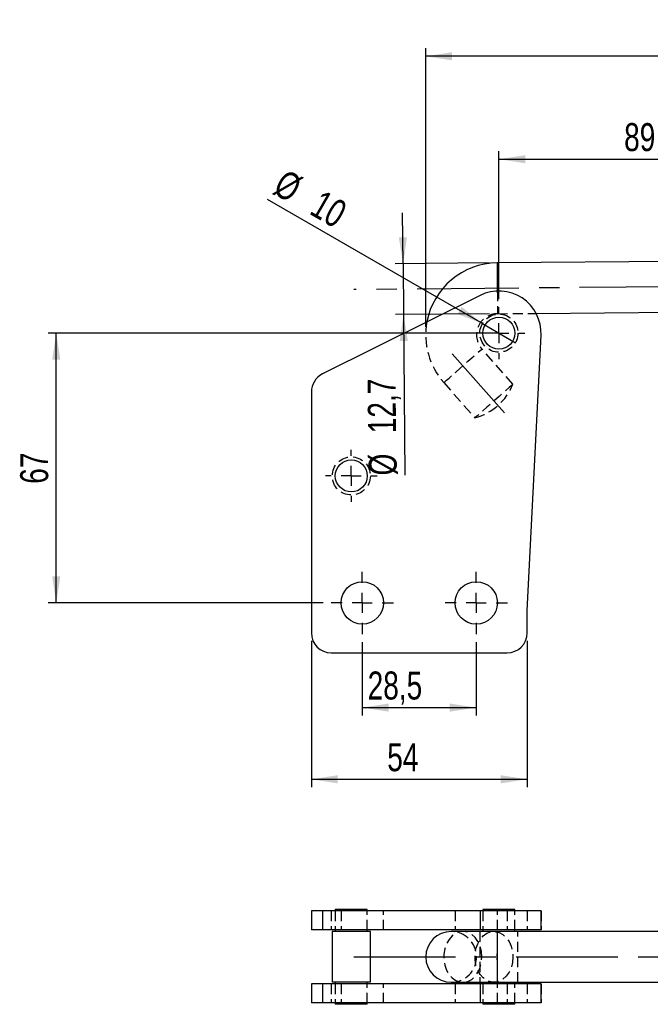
# Model space of a CAD drawing. Extents: x 87 to 707, y 28 to 560.
# Tile 3 of 19: x 87 to 245, y 314 to 560. Entities that reach past the tile are written whole.
import ezdxf

# ---------------------------------------------------------------- set-up
doc = ezdxf.new("R2010")
doc.units = 0
doc.header["$LTSCALE"] = 2
doc.linetypes.add('CENTERX2', pattern=[20.32, 12.7, -2.54, 2.54, -2.54])
doc.linetypes.add('HIDDEN', pattern=[1.905, 1.27, -0.635])
doc.layers.get('0').update_dxf_attribs({"linetype": 'CONTINUOUS'})
doc.styles.add('SLDTEXTSTYLE0', font='TXT', dxfattribs={"width": 0.75})
doc.dimstyles.new('SLDDIMSTYLE1', dxfattribs={"dimtxt": 7, "dimasz": 6.604, "dimexe": 0, "dimexo": 0.0625, "dimgap": 1.75, "dimtad": 1, "dimdec": 0, "dimrnd": 1e-09, "dimzin": 12, "dimtxsty": 'SLDTEXTSTYLE0', "dimsah": 1, "dimcen": 0.09, "dimazin": 3, "dimtfac": 1, "dimtofl": 0, "dimtmove": 0, "dimatfit": 3, "dimtolj": 1, "dimtzin": 12})
doc.dimstyles.new('SLDDIMSTYLE2', dxfattribs={"dimtxt": 7, "dimasz": 6.604, "dimexe": 0, "dimexo": 0.0625, "dimgap": 1.75, "dimtad": 1, "dimdec": 3, "dimrnd": 1e-09, "dimzin": 12, "dimtxsty": 'SLDTEXTSTYLE0', "dimsah": 1, "dimcen": 0.09, "dimazin": 3, "dimtfac": 1, "dimtdec": 3, "dimtmove": 0, "dimatfit": 3, "dimtolj": 1, "dimtzin": 12})
doc.dimstyles.new('SLDDIMSTYLE3', dxfattribs={"dimtxt": 7, "dimasz": 6.604, "dimexe": 0, "dimexo": 0.0625, "dimgap": 1.75, "dimtad": 1, "dimdec": 3, "dimrnd": 1e-09, "dimzin": 12, "dimtxsty": 'SLDTEXTSTYLE0', "dimsah": 1, "dimcen": 0.09, "dimazin": 3, "dimtfac": 1, "dimtdec": 3, "dimtofl": 0, "dimtmove": 0, "dimatfit": 3, "dimtolj": 1, "dimtzin": 12})
doc.dimstyles.new('SLDDIMSTYLE5', dxfattribs={"dimtxt": 7, "dimasz": 6.604, "dimexe": 0, "dimexo": 0.0625, "dimgap": 1.75, "dimtad": 1, "dimdec": 0, "dimrnd": 1e-09, "dimzin": 12, "dimtxsty": 'SLDTEXTSTYLE0', "dimblk1": 'NONE', "dimsah": 1, "dimcen": 0, "dimazin": 3, "dimtfac": 1, "dimtdec": 0, "dimtmove": 0, "dimatfit": 3, "dimtolj": 1, "dimtzin": 12})

# ---------------------------------------------------------------- blocks, each defined once
blk = doc.blocks.new('_D_1')
at = {"color": 179, "linetype": 'CONTINUOUS'}
for p, q in [((188.5, 483.34), (188.5, 553.01)), ((555.73, 480.99), (555.73, 553.01)), ((555.73, 551.01), (188.5, 551.01))]:
    blk.add_line(p, q, dxfattribs=at)
for points in [[(188.5, 551.01), (195.1, 550), (195.1, 552.03)], [(555.73, 551.01), (549.13, 552.03), (549.13, 550)]]:
    blk.add_solid(points, dxfattribs=at)
at = {"color": 179, "linetype": 'CONTINUOUS', "insert": (354.04, 560.04, 0.1), "char_height": 7, "attachment_point": 1, "style": 'SLDTEXTSTYLE0'}
blk.add_mtext('367', dxfattribs=at)
blk = doc.blocks.new('_D_2')
at = {"color": 179, "linetype": 'CONTINUOUS'}
for p, q in [((204.81, 481.78), (94.05, 481.78)), ((96.05, 414.33), (96.05, 481.78)), ((162.83, 414.33), (94.05, 414.33))]:
    blk.add_line(p, q, dxfattribs=at)
for points in [[(96.05, 481.78), (95.04, 475.17), (97.07, 475.17)], [(96.05, 414.33), (97.07, 420.93), (95.04, 420.93)]]:
    blk.add_solid(points, dxfattribs=at)
at = {"color": 179, "linetype": 'CONTINUOUS', "insert": (87.03, 444.11, 0.1), "char_height": 7, "attachment_point": 1, "rotation": 90, "style": 'SLDTEXTSTYLE0'}
blk.add_mtext('67', dxfattribs=at)
blk = doc.blocks.new('_D_3')
at = {"color": 179, "linetype": 'CONTINUOUS'}
for p, q in [((182.83, 499.13), (182.72, 511.83)), ((204.34, 499.32), (180.83, 499.11)), ((182.83, 499.13), (182.94, 486.43)), ((204.45, 486.62), (180.94, 486.41)), ((182.94, 486.43), (183.29, 446.24))]:
    blk.add_line(p, q, dxfattribs=at)
for points in [[(182.83, 499.13), (183.79, 505.74), (181.76, 505.72)], [(182.94, 486.43), (181.98, 479.82), (184.02, 479.83)]]:
    blk.add_solid(points, dxfattribs=at)
at = {"color": 179, "linetype": 'CONTINUOUS', "char_height": 7, "attachment_point": 1, "rotation": 90.5022, "style": 'SLDTEXTSTYLE0'}
for s, insert in [('12,7', (174.07, 456.71, 0.1)), ('%%c', (174.27, 446.16, 0.1))]:
    blk.add_mtext(s, dxfattribs=dict(at, insert=insert))
blk = doc.blocks.new('_D_4')
at = {"color": 179, "linetype": 'CONTINUOUS'}
for p, q in [((206.81, 490.28), (206.81, 527.27)), ((296.23, 490.28), (296.23, 527.27)), ((206.81, 525.27), (296.23, 525.27))]:
    blk.add_line(p, q, dxfattribs=at)
for points in [[(206.81, 525.27), (213.41, 524.26), (213.41, 526.29)], [(296.23, 525.27), (289.63, 526.29), (289.63, 524.26)]]:
    blk.add_solid(points, dxfattribs=at)
at = {"color": 179, "linetype": 'CONTINUOUS', "insert": (238.13, 534.3, 0.1), "char_height": 7, "attachment_point": 1, "style": 'SLDTEXTSTYLE0'}
blk.add_mtext('89', dxfattribs=at)
blk = doc.blocks.new('_D_5')
at = {"color": 179, "linetype": 'CONTINUOUS'}
for p, q in [((159.88, 404.83), (159.88, 368.22)), ((213.88, 404.83), (213.88, 368.22)), ((159.88, 370.22), (213.88, 370.22))]:
    blk.add_line(p, q, dxfattribs=at)
for points in [[(159.88, 370.22), (166.48, 369.2), (166.48, 371.23)], [(213.88, 370.22), (207.27, 371.23), (207.27, 369.2)]]:
    blk.add_solid(points, dxfattribs=at)
at = {"color": 179, "linetype": 'CONTINUOUS', "insert": (178.86, 379.24, 0.1), "char_height": 7, "attachment_point": 1, "style": 'SLDTEXTSTYLE0'}
blk.add_mtext('54', dxfattribs=at)
blk = doc.blocks.new('_D_6')
at = {"color": 179, "linetype": 'CONTINUOUS'}
for p, q in [((172.63, 404.53), (172.63, 386.15)), ((201.13, 404.53), (201.13, 386.15)), ((172.63, 388.15), (201.13, 388.15))]:
    blk.add_line(p, q, dxfattribs=at)
for points in [[(172.63, 388.15), (179.23, 387.13), (179.23, 389.16)], [(201.13, 388.15), (194.52, 389.16), (194.52, 387.13)]]:
    blk.add_solid(points, dxfattribs=at)
at = {"color": 179, "linetype": 'CONTINUOUS', "insert": (173.96, 397.17, 0.1), "char_height": 7, "attachment_point": 1, "style": 'SLDTEXTSTYLE0'}
blk.add_mtext('28,5', dxfattribs=at)
blk = doc.blocks.new('_D_9')
at = {"color": 179, "linetype": 'CONTINUOUS'}
for q in [(148.9, 515.21), (210.93, 479.39)]:
    blk.add_line((202.69, 484.16), q, dxfattribs=at)
blk.add_solid([(202.69, 484.16), (197.47, 488.34), (196.46, 486.58)], dxfattribs=at)
at = {"color": 179, "linetype": 'CONTINUOUS', "char_height": 7, "attachment_point": 1, "rotation": 330, "style": 'SLDTEXTSTYLE0'}
for s, insert in [('%%c', (153.4, 523, 0.1)), ('10', (162.59, 517.81, 0.1))]:
    blk.add_mtext(s, dxfattribs=dict(at, insert=insert))
blk = doc.blocks.new('_NONE')
blk = doc.blocks.new('SW_CENTERMARKSYMBOL_0')
at = {"color": 0, "linetype": 'CONTINUOUS'}
for p, q in [((0, 5), (0, 6.5)), ((0, 0), (0, 2.5)), ((-5, 0), (-6.5, 0)), ((0, 0), (-2.5, 0)), ((0, 0), (0, -2.5)), ((0, 0), (2.5, 0)), ((5, 0), (6.5, 0)), ((0, -5), (0, -6.5))]:
    blk.add_line(p, q, dxfattribs=at)
blk = doc.blocks.new('SW_CENTERMARKSYMBOL_1')
at = {"color": 0, "linetype": 'CONTINUOUS'}
for p, q in [((0, 5), (0, 6.5)), ((0, 0), (0, 2.5)), ((-5, 0), (-6.5, 0)), ((0, 0), (-2.5, 0)), ((0, 0), (0, -2.5)), ((0, 0), (2.5, 0)), ((5, 0), (6.5, 0)), ((0, -5), (0, -6.5))]:
    blk.add_line(p, q, dxfattribs=at)
blk = doc.blocks.new('SW_CENTERMARKSYMBOL_5')
at = {"color": 0, "linetype": 'CONTINUOUS'}
for p, q in [((0, 5), (0, 7.8)), ((0, 0), (0, 2.5)), ((-5, 0), (-7.8, 0)), ((0, 0), (-2.5, 0)), ((0, 0), (0, -2.5)), ((0, 0), (2.5, 0)), ((5, 0), (7.8, 0)), ((0, -5), (0, -7.8))]:
    blk.add_line(p, q, dxfattribs=at)
blk = doc.blocks.new('SW_CENTERMARKSYMBOL_6')
at = {"color": 0, "linetype": 'CONTINUOUS'}
for p, q in [((0, 5), (0, 7.8)), ((0, 0), (0, 2.5)), ((-5, 0), (-7.8, 0)), ((0, 0), (-2.5, 0)), ((0, 0), (0, -2.5)), ((0, 0), (2.5, 0)), ((5, 0), (7.8, 0)), ((0, -5), (0, -7.8))]:
    blk.add_line(p, q, dxfattribs=at)

msp = doc.modelspace()

# ---------------------------------------------------------------- linework, layer by layer
at = {"color": 7, "linetype": 'CONTINUOUS'}
for p, q in [((293.4567, 500.099), (206.3425, 499.3354)), ((202.107, 491.2192), (162.6477, 471.5692)), ((216.1286, 486.7207), (286.7428, 487.3397)), ((213.8766, 412.3876), (217.346, 481.2447)), ((159.8766, 467.0934), (159.8766, 406.8253)), ((213.8766, 406.8253), (213.8766, 412.3876)), ((164.8766, 401.8253), (208.8766, 401.8253)), ((165.8766, 337.6519), (165.8766, 337.302)), ((173.8766, 337.6519), (165.8766, 337.6519)), ((173.8766, 337.302), (173.8766, 337.6519)), ((202.8097, 337.6519), (202.8097, 337.302)), ((206.2656, 337.6519), (202.8097, 337.6519)), ((210.8097, 337.6519), (206.2656, 337.6519)), ((210.8097, 337.302), (210.8097, 337.6519)), ((159.8766, 337.302), (159.8766, 332.552)), ((162.6477, 337.302), (159.8766, 337.302)), ((162.6477, 337.302), (162.6477, 332.552)), ((202.107, 337.302), (162.6477, 337.302)), ((202.107, 337.302), (202.107, 332.552)), ((217.3594, 337.302), (202.107, 337.302)), ((217.3594, 332.552), (217.3594, 337.302)), ((162.6477, 332.552), (159.8766, 332.552)), ((202.107, 332.552), (162.6477, 332.552)), ((165.8766, 332.552), (165.8766, 332.1519)), ((173.8766, 332.1519), (173.8766, 332.552)), ((217.3594, 332.552), (202.107, 332.552)), ((202.8097, 332.552), (202.8097, 332.1519)), ((210.8097, 332.1519), (210.8097, 332.552)), ((165.1141, 332.1519), (165.1141, 319.4519)), ((174.6391, 332.1519), (165.1141, 332.1519)), ((174.6391, 319.4519), (174.6391, 332.1519)), ((206.3982, 332.1519), (194.8503, 332.1519)), ((293.0405, 332.1519), (206.3982, 332.1519)), ((159.8766, 319.0517), (159.8766, 314.3018)), ((162.6477, 319.0517), (159.8766, 319.0517)), ((162.6477, 319.0517), (162.6477, 314.3018)), ((202.107, 319.0517), (162.6477, 319.0517)), ((174.6391, 319.4519), (165.1141, 319.4519)), ((165.8766, 319.4519), (165.8766, 319.0517)), ((173.8766, 319.0517), (173.8766, 319.4519)), ((194.8503, 319.4519), (206.3982, 319.4519)), ((202.107, 319.0517), (202.107, 314.3018)), ((217.3594, 319.0517), (202.107, 319.0517)), ((202.8097, 319.4519), (202.8097, 319.0517)), ((206.3982, 319.4519), (293.0405, 319.4519)), ((210.8097, 319.0517), (210.8097, 319.4519)), ((217.3594, 314.3018), (217.3594, 319.0517)), ((162.6477, 314.3018), (159.8766, 314.3018)), ((202.107, 314.3018), (162.6477, 314.3018)), ((165.8766, 314.3018), (165.8766, 313.9519)), ((173.8766, 313.9519), (165.8766, 313.9519)), ((173.8766, 313.9519), (173.8766, 314.3018)), ((217.3594, 314.3018), (202.107, 314.3018)), ((202.8097, 314.3018), (202.8097, 313.9519)), ((206.2656, 313.9519), (202.8097, 313.9519)), ((210.8097, 313.9519), (206.2656, 313.9519)), ((210.8097, 313.9519), (210.8097, 314.3018))]:
    msp.add_line(p, q, dxfattribs=at)
at = {"color": 179, "linetype": 'CENTERX2'}
for p, q in [((293.0405, 493.7451), (170.5149, 492.6711)), ((195.1247, 476.612), (208.2147, 461.8176)), ((170.5107, 325.8019), (249.4699, 325.8019))]:
    msp.add_line(p, q, dxfattribs=at)
at = {"color": 7, "linetype": 'HIDDEN'}
for p, q in [((206.4539, 486.6359), (216.1286, 486.7207)), ((210.3198, 469.0211), (202.531, 477.8241)), ((193.0196, 469.4084), (200.8084, 460.6055)), ((164.8766, 337.302), (164.8766, 332.552)), ((165.8766, 337.302), (165.8766, 332.552)), ((165.8766, 337.302), (165.8766, 332.552)), ((167.3266, 337.302), (167.3266, 332.552)), ((173.8766, 332.552), (173.8766, 337.302)), ((173.8766, 332.552), (173.8766, 337.302)), ((177.9266, 332.552), (177.9266, 337.302)), ((195.8266, 337.302), (195.8266, 332.552)), ((202.8097, 337.302), (202.8097, 332.552)), ((202.8097, 337.302), (202.8097, 332.552)), ((206.4266, 332.552), (206.4266, 337.302)), ((208.8766, 337.302), (208.8766, 332.552)), ((210.8097, 332.552), (210.8097, 337.302)), ((210.8097, 332.552), (210.8097, 337.302)), ((213.8766, 337.302), (213.8766, 332.552)), ((217.346, 337.302), (217.346, 332.552)), ((202.0472, 332.1519), (202.0472, 319.4519)), ((211.5722, 319.4519), (211.5722, 332.1519)), ((164.8766, 319.0517), (164.8766, 314.3018)), ((165.8766, 319.0517), (165.8766, 314.3018)), ((165.8766, 319.0517), (165.8766, 314.3018)), ((167.3266, 319.0517), (167.3266, 314.3018)), ((173.8766, 314.3018), (173.8766, 319.0517)), ((173.8766, 314.3018), (173.8766, 319.0517)), ((177.9266, 314.3018), (177.9266, 319.0517)), ((195.8266, 319.0517), (195.8266, 314.3018)), ((202.8097, 319.0517), (202.8097, 314.3018)), ((202.8097, 319.0517), (202.8097, 314.3018)), ((206.4266, 314.3018), (206.4266, 319.0517)), ((208.8766, 319.0517), (208.8766, 314.3018)), ((210.8097, 314.3018), (210.8097, 319.0517)), ((210.8097, 314.3018), (210.8097, 319.0517)), ((213.8766, 319.0517), (213.8766, 314.3018)), ((217.346, 319.0517), (217.346, 314.3018))]:
    msp.add_line(p, q, dxfattribs=at)
at = {"color": 8, "linetype": 'CONTINUOUS', "flags": 128}
msp.add_lwpolyline([(206.3425, 499.3354), (206.3429, 499.2982), (206.3454, 499.003), (206.3505, 498.4265), (206.3578, 497.5955), (206.367, 496.5491), (206.3776, 495.3359), (206.3892, 494.0129), (206.4012, 492.6419), (206.4041, 492.3175)], dxfattribs=at)
at = {"color": 7, "linetype": 'HIDDEN', "flags": 128}
for points in [[(206.4041, 492.3175), (206.4131, 491.2869), (206.4243, 490.0114), (206.4342, 488.8749), (206.4425, 487.9307), (206.4487, 487.2228), (206.4525, 486.7843), (206.4539, 486.6359)], [(193.0196, 469.4084), (193.0474, 469.4331), (193.2685, 469.6287), (193.7003, 470.0107), (194.3227, 470.5614), (195.1064, 471.2549), (196.015, 472.0588), (197.0059, 472.9355), (198.0327, 473.844), (199.0476, 474.7419), (200.0029, 475.5872), (200.854, 476.3403), (201.5613, 476.9661), (202.0914, 477.4352), (202.4198, 477.7257), (202.531, 477.8241)], [(210.3198, 469.0211), (210.2086, 468.9227), (209.8802, 468.6322), (209.35, 468.1631), (208.6428, 467.5374), (207.7917, 466.7843), (206.8364, 465.939), (205.8215, 465.0411), (204.7947, 464.1325), (203.8038, 463.2558), (202.8952, 462.4519), (202.1114, 461.7584), (201.4891, 461.2078), (201.0573, 460.8257), (200.8362, 460.6301), (200.8084, 460.6055)], [(202.531, 325.8019), (202.4198, 327.1669), (202.0914, 328.4682), (201.5613, 329.6447), (200.854, 330.6416), (200.0029, 331.4122), (199.0476, 331.9204), (198.0327, 332.1425), (197.0059, 332.0682), (196.015, 331.7009), (195.1064, 331.0577), (194.3227, 330.1687), (193.7003, 329.0756), (193.2685, 327.8294), (193.0474, 326.4884), (193.0474, 325.1153), (193.2685, 323.7743), (193.7003, 322.5281), (194.3227, 321.435), (195.1064, 320.546), (196.015, 319.9029), (197.0059, 319.5355), (198.0327, 319.4612), (199.0476, 319.6833), (200.0029, 320.1916), (200.854, 320.9621), (201.5613, 321.959), (202.0914, 323.1356), (202.4198, 324.4368), (202.531, 325.8019)], [(210.3198, 325.8019), (210.2086, 324.4368), (209.8802, 323.1356), (209.35, 321.959), (208.6428, 320.9621), (207.7917, 320.1916), (206.8364, 319.6833), (205.8215, 319.4612), (204.7947, 319.5355), (203.8038, 319.9029), (202.8952, 320.546), (202.1114, 321.435), (201.4891, 322.5281), (201.0573, 323.7743), (200.8362, 325.1153), (200.8362, 326.4884), (201.0573, 327.8294), (201.4891, 329.0756), (202.1114, 330.1687), (202.8952, 331.0577), (203.8038, 331.7009), (204.7947, 332.0682), (205.8215, 332.1425), (206.8364, 331.9204), (207.7917, 331.4122), (208.6428, 330.6416), (209.35, 329.6447), (209.8802, 328.4682), (210.2086, 327.1669), (210.3198, 325.8019)]]:
    msp.add_lwpolyline(points, dxfattribs=at)
at = {"color": 7, "linetype": 'HIDDEN'}
for centre in [(206.8097, 481.7756), (169.8766, 446.0756)]:
    msp.add_circle(centre, 4.7625, dxfattribs=at)
at = {"color": 7, "linetype": 'CONTINUOUS'}
for centre, radius in [((206.8097, 481.7756), 4), ((169.8766, 446.0756), 4), ((172.6266, 414.3253), 5.3), ((201.1266, 414.3253), 5.3)]:
    msp.add_circle(centre, radius, dxfattribs=at)
for centre, radius, start, end in [((206.5003, 481.3361), 18, 90.502219, 169.58186), ((206.8097, 481.7756), 10.5497, 357.115517, 116.47245), ((164.8766, 467.0934), 5, 116.47245, 180), ((164.8766, 406.8253), 5, 180, 270), ((208.8766, 406.8253), 5, 270, 0), ((194.8503, 325.8019), 6.35, 90, 270)]:
    msp.add_arc(centre, radius, start, end, dxfattribs=at)
at = {"color": 7, "linetype": 'HIDDEN'}
for centre, radius, start, end in [((206.5003, 481.3361), 5.3, 90.502219, 221.502219), ((206.5003, 481.3361), 18, 169.58186, 221.502219), ((197.1545, 474.3178), 14.1908, 284.920616, 338.083821), ((194.8503, 325.8019), 6.35, 270, 90), ((44.8072, 327.5601), 161.6562, 359.376804, 1.627665), ((44.8072, 324.0436), 161.6562, 358.372335, 0.623196)]:
    msp.add_arc(centre, radius, start, end, dxfattribs=at)
at = {"color": 8, "linetype": 'CONTINUOUS'}
msp.add_arc((481.8529, 325.8019), 275.5279, 178.679406, 181.320594, dxfattribs=at)

# ---------------------------------------------------------------- block references
at = {"color": 179, "linetype": 'CONTINUOUS'}
for name, p in [('SW_CENTERMARKSYMBOL_0', (206.8097, 481.7756)), ('SW_CENTERMARKSYMBOL_1', (169.8766, 446.0756)), ('SW_CENTERMARKSYMBOL_6', (172.6266, 414.3253)), ('SW_CENTERMARKSYMBOL_5', (201.1266, 414.3253))]:
    msp.add_blockref(name, p, dxfattribs=at)

# ---------------------------------------------------------------- dimensions: what is measured, and where the dimension line sits
for base, p1, p2, dimstyle, picture, middle in [((188.5003, 551.0121), (555.7297, 478.9887), (188.5003, 481.3361), 'SLDDIMSTYLE1', '_D_1', (364.645, 551.0121)), ((296.2318, 525.2744), (206.8097, 488.2756), (296.2318, 488.2756), 'SLDDIMSTYLE1', '_D_4', (246.1503, 525.2744)), ((213.8766, 370.2173), (159.8766, 406.8253), (213.8766, 406.8253), 'SLDDIMSTYLE3', '_D_5', (186.8753, 370.2173)), ((201.1266, 388.1465), (172.6266, 406.5253), (201.1266, 406.5253), 'SLDDIMSTYLE3', '_D_6', (185.8508, 388.1465))]:
    dim = msp.add_linear_dim(base=base, p1=p1, p2=p2, dimstyle=dimstyle, dxfattribs=at)
    dim.commit()
    dim.dimension.update_dxf_attribs({"geometry": picture, "text_midpoint": middle, "dimtype": 160})
dim = msp.add_diameter_dim_2p(p1=(210.9342, 479.3944), p2=(202.6853, 484.1569), dimstyle='SLDDIMSTYLE5', dxfattribs=at)
dim.commit()
dim.dimension.update_dxf_attribs({"geometry": '_D_9', "text_midpoint": (160.1623, 508.7076), "dimtype": 163})
dim = msp.add_linear_dim(base=(182.9415, 486.4298), p1=(206.3425, 499.3354), p2=(206.4539, 486.6359), angle=270.502219, text='%%c<>', dimstyle='SLDDIMSTYLE2', dxfattribs=at)
dim.commit()
dim.dimension.update_dxf_attribs({"geometry": '_D_3', "text_midpoint": (183.1433, 463.4104), "dimtype": 160})
dim = msp.add_linear_dim(base=(96.0522, 481.7756), p1=(164.8266, 414.3253), p2=(206.8097, 481.7756), angle=90, dimstyle='SLDDIMSTYLE1', dxfattribs=at)
dim.commit()
dim.dimension.update_dxf_attribs({"geometry": '_D_2', "text_midpoint": (96.0522, 452.1265), "dimtype": 160})

doc.saveas('drawing.dxf')
